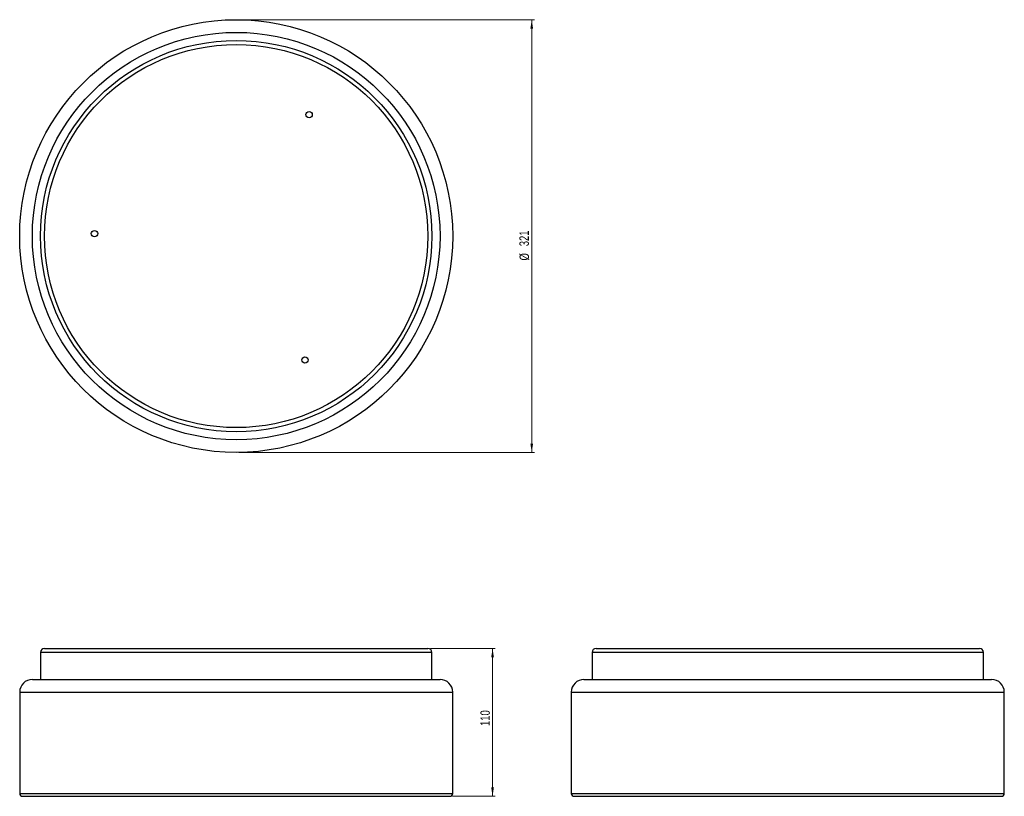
# Model space of a CAD drawing. Header units: millimetres. Extents: x 619 to 984, y 375 to 663.
import ezdxf

# ---------------------------------------------------------------- set-up
doc = ezdxf.new("R2010")
doc.units = ezdxf.units.MM
doc.styles.add('SLDTEXTSTYLE0', font='TXT', dxfattribs={"width": 0.75})
doc.dimstyles.new('SLDDIMSTYLE0', dxfattribs={"dimtxt": 3.5, "dimasz": 3.302, "dimexe": 0, "dimexo": 0.0625, "dimgap": 0.875, "dimtad": 1, "dimdec": 0, "dimlfac": 2, "dimrnd": 1e-09, "dimzin": 12, "dimdsep": 46, "dimtxsty": 'SLDTEXTSTYLE0', "dimsah": 1, "dimcen": 0.09, "dimadec": 0, "dimazin": 3, "dimtfac": 1, "dimtdec": 0, "dimtofl": 0, "dimtmove": 0, "dimatfit": 3, "dimfxl": 0, "dimfrac": 2, "dimtolj": 1, "dimtzin": 12, "dimarcsym": 0})

# ---------------------------------------------------------------- blocks, each defined once
blk = doc.blocks.new('_D')
at = {"color": 7, "linetype": 'Continuous', "lineweight": 0}
for p, q in [((771.56, 429.59), (795.52, 429.59)), ((794.52, 429.59), (794.52, 374.79)), ((779.66, 374.79), (795.52, 374.79))]:
    blk.add_line(p, q, dxfattribs=at)
at = {"color": 7, "linetype": 'Continuous', "lineweight": 18}
for points in [[(794.52, 429.59), (794.02, 426.28), (795.03, 426.28)], [(794.52, 374.79), (795.03, 378.09), (794.02, 378.09)]]:
    blk.add_solid(points, dxfattribs=at)
at = {"color": 7, "linetype": 'Continuous', "lineweight": 18, "insert": (790.01, 400.83), "char_height": 3.5, "attachment_point": 1, "rotation": 90, "style": 'SLDTEXTSTYLE0'}
blk.add_mtext('110', dxfattribs=at)
blk = doc.blocks.new('_D_1')
at = {"color": 7, "linetype": 'Continuous', "lineweight": 0}
for p, q in [((700.56, 662.63), (810.03, 662.63)), ((809.03, 662.63), (809.03, 502.23)), ((700.56, 502.23), (810.03, 502.23))]:
    blk.add_line(p, q, dxfattribs=at)
at = {"color": 7, "linetype": 'Continuous', "lineweight": 18}
for points in [[(809.03, 662.63), (808.53, 659.32), (809.54, 659.32)], [(809.03, 502.23), (809.54, 505.53), (808.53, 505.53)]]:
    blk.add_solid(points, dxfattribs=at)
at = {"color": 7, "linetype": 'Continuous', "lineweight": 18, "char_height": 3.5, "attachment_point": 1, "rotation": 90, "style": 'SLDTEXTSTYLE0'}
for s, insert in [('321', (804.47, 578.65)), ('%%c', (804.52, 573.37))]:
    blk.add_mtext(s, dxfattribs=dict(at, insert=insert))

msp = doc.modelspace()

# ---------------------------------------------------------------- linework, layer by layer
at = {"color": 7, "linetype": 'Continuous', "lineweight": 25}
for p, q in [((627.06, 428.09), (627.06, 418.09)), ((628.56, 429.59), (663.02, 429.59)), ((663.02, 429.59), (770.56, 429.59)), ((772.06, 418.09), (772.06, 428.09)), ((831.39, 428.09), (831.39, 418.09)), ((832.89, 429.59), (974.89, 429.59)), ((976.39, 418.09), (976.39, 428.09)), ((624.06, 418.09), (699.56, 418.09)), ((699.56, 418.09), (775.06, 418.09)), ((828.39, 418.09), (979.39, 418.09)), ((619.36, 413.39), (619.36, 375.89)), ((779.76, 375.89), (779.76, 413.39)), ((823.69, 413.39), (823.69, 375.89)), ((984.09, 375.89), (984.09, 413.39)), ((620.46, 374.79), (778.66, 374.79)), ((824.79, 374.79), (982.99, 374.79))]:
    msp.add_line(p, q, dxfattribs=at)
at = {"color": 8, "linetype": 'Continuous', "lineweight": 25}
for p, q in [((662.24, 428.09), (627.06, 428.09)), ((772.06, 428.09), (662.24, 428.09)), ((976.39, 428.09), (831.39, 428.09)), ((619.36, 413.39), (699.56, 413.39)), ((699.56, 413.39), (779.76, 413.39)), ((823.69, 413.39), (984.09, 413.39)), ((619.36, 375.89), (699.56, 375.89)), ((699.56, 375.89), (779.76, 375.89)), ((823.69, 375.89), (984.09, 375.89))]:
    msp.add_line(p, q, dxfattribs=at)
at = {"color": 7, "linetype": 'Continuous', "lineweight": 25}
for centre, radius in [((699.56, 582.43), 80.2), ((699.56, 582.43), 75.5), ((699.56, 582.43), 72.5), ((699.56, 582.43), 71), ((726.58, 627.44), 1.17), ((647.07, 583.32), 1.18), ((725.03, 536.52), 1.17)]:
    msp.add_circle(centre, radius, dxfattribs=at)
for centre, radius, start, end in [((628.56, 428.09), 1.5, 90, 180), ((770.56, 428.09), 1.5, 0, 90), ((832.89, 428.09), 1.5, 90, 180), ((974.89, 428.09), 1.5, 0, 90), ((624.06, 413.39), 4.7, 90, 180), ((775.06, 413.39), 4.7, 0, 90), ((828.39, 413.39), 4.7, 90, 180), ((979.39, 413.39), 4.7, 0, 90), ((620.46, 375.89), 1.1, 180, 270), ((778.66, 375.89), 1.1, 270, 0), ((824.79, 375.89), 1.1, 180, 270), ((982.99, 375.89), 1.1, 270, 0)]:
    msp.add_arc(centre, radius, start, end, dxfattribs=at)

# ---------------------------------------------------------------- dimensions: what is measured, and where the dimension line sits
at = {"color": 7, "linetype": 'Continuous', "lineweight": 18}
dim = msp.add_linear_dim(base=(809.03, 502.23), p1=(699.56, 662.63), p2=(699.56, 502.23), angle=90, text='%%c<>', dimstyle='SLDDIMSTYLE0', dxfattribs=at)
dim.commit()
dim.dimension.update_dxf_attribs({"geometry": '_D_1', "text_midpoint": (809.03, 579.89), "dimtype": 160})
dim = msp.add_linear_dim(base=(794.52, 374.79), p1=(770.56, 429.59), p2=(778.66, 374.79), angle=90, dimstyle='SLDDIMSTYLE0', dxfattribs=at)
dim.commit()
dim.dimension.update_dxf_attribs({"geometry": '_D', "text_midpoint": (794.52, 404.71), "dimtype": 160})

doc.saveas('drawing.dxf')
